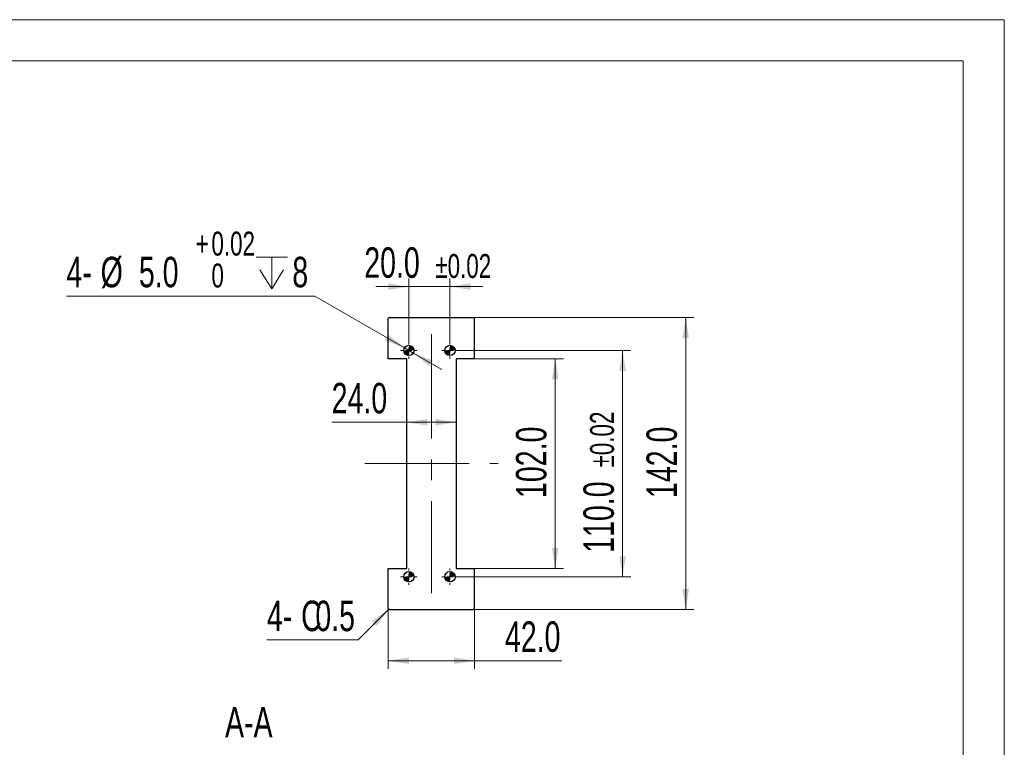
# Model space of a CAD drawing. Header units: millimetres. Extents: x 0 to 297, y 0 to 210.
# Tile 9 of 9: x 177 to 297, y 122 to 210. Entities that reach past the tile are written whole.
import ezdxf

# ---------------------------------------------------------------- set-up
doc = ezdxf.new("R2010")
doc.units = ezdxf.units.MM
doc.linetypes.add('CENTERX2', pattern=[20.32, 12.7, -2.54, 2.54, -2.54])
doc.styles.add('SLDTEXTSTYLE1', font='TXT', dxfattribs={"width": 0.7})
doc.dimstyles.new('SLDDIMSTYLE3', dxfattribs={"dimtxt": 3.950146, "dimasz": 2.5, "dimexe": 0, "dimexo": 0.0625, "dimgap": 0.987537, "dimtad": 2, "dimdec": 1, "dimlfac": 4, "dimrnd": 1e-09, "dimzin": 4, "dimdsep": 46, "dimtxsty": 'SLDTEXTSTYLE1', "dimsah": 1, "dimcen": 0.09, "dimadec": 0, "dimazin": 1, "dimtfac": 1, "dimtofl": 0, "dimtmove": 0, "dimatfit": 3, "dimfxl": 0, "dimfrac": 2, "dimtolj": 1, "dimtzin": 12, "dimarcsym": 0})
doc.dimstyles.new('SLDDIMSTYLE6', dxfattribs={"dimtxt": 3.950146, "dimasz": 2.5, "dimexe": 0, "dimexo": 0.0625, "dimgap": 0.987537, "dimtad": 2, "dimdec": 1, "dimlfac": 4, "dimrnd": 1e-09, "dimzin": 4, "dimdsep": 46, "dimtxsty": 'SLDTEXTSTYLE1', "dimsah": 1, "dimcen": 0.09, "dimadec": 0, "dimazin": 1, "dimtol": 1, "dimtp": 0.02, "dimtm": 0.02, "dimtfac": 1, "dimtmove": 0, "dimatfit": 0, "dimfxl": 0, "dimfrac": 2, "dimtolj": 1, "dimarcsym": 0})
doc.dimstyles.new('SLDDIMSTYLE7', dxfattribs={"dimtxt": 3.950146, "dimasz": 2.5, "dimexe": 0, "dimexo": 0.0625, "dimgap": 0.987537, "dimtad": 2, "dimdec": 1, "dimlfac": 4, "dimrnd": 1e-09, "dimzin": 4, "dimdsep": 46, "dimtxsty": 'SLDTEXTSTYLE1', "dimsah": 1, "dimcen": 0.09, "dimadec": 0, "dimazin": 1, "dimtol": 1, "dimtp": 0.02, "dimtm": 0.02, "dimtfac": 1, "dimtofl": 0, "dimtmove": 0, "dimatfit": 3, "dimfxl": 0, "dimfrac": 2, "dimtolj": 1, "dimarcsym": 0})
doc.dimstyles.new('SLDDIMSTYLE8', dxfattribs={"dimtxt": 3.950146, "dimasz": 2.5, "dimexe": 0, "dimexo": 0.0625, "dimgap": 0.987537, "dimtad": 0, "dimtih": 1, "dimtoh": 1, "dimdec": 1, "dimlfac": 4, "dimrnd": 1e-09, "dimzin": 4, "dimdsep": 46, "dimtxsty": 'SLDTEXTSTYLE1', "dimsah": 1, "dimcen": 0, "dimadec": 0, "dimazin": 1, "dimtol": 1, "dimtp": 0.02, "dimtfac": 1, "dimtmove": 0, "dimatfit": 3, "dimfxl": 0, "dimfrac": 2, "dimtolj": 1, "dimarcsym": 0})

# ---------------------------------------------------------------- blocks, each defined once
blk = doc.blocks.new('_D_16')
at = {"color": 7, "linetype": 'Continuous', "lineweight": 0}
for p, q in [((224.58, 170.79), (224.58, 178.56)), ((229.58, 170.79), (229.58, 178.56)), ((224.58, 177.56), (220.58, 177.56)), ((224.58, 177.56), (229.58, 177.56)), ((229.58, 177.56), (233.58, 177.56))]:
    blk.add_line(p, q, dxfattribs=at)
at = {"color": 7, "linetype": 'Continuous', "lineweight": 18}
for points in [[(224.58, 177.56), (222.08, 177.96), (222.08, 177.16)], [(229.58, 177.56), (232.08, 177.16), (232.08, 177.96)]]:
    blk.add_solid(points, dxfattribs=at)
at = {"color": 7, "linetype": 'Continuous', "lineweight": 18, "attachment_point": 1, "style": 'SLDTEXTSTYLE1'}
for s, insert, char_height in [('20.0', (219.16, 182.33), 3.704), ('±0.02', (227.8, 181.52), 2.91)]:
    blk.add_mtext(s, dxfattribs=dict(at, insert=insert, char_height=char_height))
blk = doc.blocks.new('_D_17')
at = {"color": 7, "linetype": 'Continuous', "lineweight": 0}
for p, q in [((232.58, 168.79), (243.38, 168.79)), ((242.38, 168.79), (242.38, 143.29)), ((232.58, 143.29), (243.38, 143.29))]:
    blk.add_line(p, q, dxfattribs=at)
at = {"color": 7, "linetype": 'Continuous', "lineweight": 18}
for points in [[(242.38, 168.79), (241.98, 166.29), (242.78, 166.29)], [(242.38, 143.29), (242.78, 145.79), (241.98, 145.79)]]:
    blk.add_solid(points, dxfattribs=at)
at = {"color": 7, "linetype": 'Continuous', "lineweight": 18, "insert": (237.61, 151.86), "char_height": 3.704, "attachment_point": 1, "rotation": 90, "style": 'SLDTEXTSTYLE1'}
blk.add_mtext('102.0', dxfattribs=at)
blk = doc.blocks.new('_D_18')
at = {"color": 7, "linetype": 'Continuous', "lineweight": 0}
for p, q in [((230.58, 169.79), (251.58, 169.79)), ((250.58, 169.79), (250.58, 142.29)), ((230.58, 142.29), (251.58, 142.29))]:
    blk.add_line(p, q, dxfattribs=at)
at = {"color": 7, "linetype": 'Continuous', "lineweight": 18}
for points in [[(250.58, 169.79), (250.18, 167.29), (250.98, 167.29)], [(250.58, 142.29), (250.98, 144.79), (250.18, 144.79)]]:
    blk.add_solid(points, dxfattribs=at)
at = {"color": 7, "linetype": 'Continuous', "lineweight": 18, "attachment_point": 1, "rotation": 90, "style": 'SLDTEXTSTYLE1'}
for s, insert, char_height in [('±0.02', (246.62, 155.57), 2.91), ('110.0', (245.81, 145.2), 3.704)]:
    blk.add_mtext(s, dxfattribs=dict(at, insert=insert, char_height=char_height))
blk = doc.blocks.new('_D_19')
at = {"color": 7, "linetype": 'Continuous', "lineweight": 0}
for p, q in [((232.46, 173.79), (259.25, 173.79)), ((258.25, 173.79), (258.25, 138.29)), ((232.46, 138.29), (259.25, 138.29))]:
    blk.add_line(p, q, dxfattribs=at)
at = {"color": 7, "linetype": 'Continuous', "lineweight": 18}
for points in [[(258.25, 173.79), (257.85, 171.29), (258.65, 171.29)], [(258.25, 138.29), (258.65, 140.79), (257.85, 140.79)]]:
    blk.add_solid(points, dxfattribs=at)
at = {"color": 7, "linetype": 'Continuous', "lineweight": 18, "insert": (253.48, 151.86), "char_height": 3.704, "attachment_point": 1, "rotation": 90, "style": 'SLDTEXTSTYLE1'}
blk.add_mtext('142.0', dxfattribs=at)
blk = doc.blocks.new('_D_20')
at = {"color": 7, "linetype": 'Continuous', "lineweight": 0}
for p, q in [((224.33, 161.07), (215.2, 161.07)), ((230.33, 161.07), (224.33, 161.07))]:
    blk.add_line(p, q, dxfattribs=at)
at = {"color": 7, "linetype": 'Continuous', "lineweight": 18}
for points in [[(224.33, 161.07), (226.83, 160.67), (226.83, 161.47)], [(230.33, 161.07), (227.83, 161.47), (227.83, 160.67)]]:
    blk.add_solid(points, dxfattribs=at)
at = {"color": 7, "linetype": 'Continuous', "lineweight": 18, "insert": (215.2, 165.85), "char_height": 3.704, "attachment_point": 1, "style": 'SLDTEXTSTYLE1'}
blk.add_mtext('24.0', dxfattribs=at)
blk = doc.blocks.new('_D_21')
at = {"color": 7, "linetype": 'Continuous', "lineweight": 0}
for p, q in [((222.08, 138.42), (222.08, 131.08)), ((232.58, 138.42), (232.58, 131.08)), ((222.08, 132.08), (232.58, 132.08)), ((232.58, 132.08), (243.18, 132.08))]:
    blk.add_line(p, q, dxfattribs=at)
at = {"color": 7, "linetype": 'Continuous', "lineweight": 18}
for points in [[(222.08, 132.08), (224.58, 131.68), (224.58, 132.48)], [(232.58, 132.08), (230.08, 132.48), (230.08, 131.68)]]:
    blk.add_solid(points, dxfattribs=at)
at = {"color": 7, "linetype": 'Continuous', "lineweight": 18, "insert": (236.27, 136.86), "char_height": 3.704, "attachment_point": 1, "style": 'SLDTEXTSTYLE1'}
blk.add_mtext('42.0', dxfattribs=at)
blk = doc.blocks.new('SW_CHAMFER_DIMENSION_0')
at = {"color": 0, "linetype": 'Continuous', "lineweight": 0}
for p, q in [((14.82, 3.75), (11.08, 0)), ((11.08, 0), (0, 0))]:
    blk.add_line(p, q, dxfattribs=at)
at = {"color": 0, "linetype": 'Continuous', "lineweight": 18}
blk.add_solid([(14.82, 3.75), (12.77, 2.26), (13.34, 1.7)], dxfattribs=at)
at = {"color": 0, "linetype": 'Continuous', "lineweight": 18, "attachment_point": 1, "style": 'SLDTEXTSTYLE1'}
for s, insert, char_height in [('C', (4.16, 4.77), 3.7), ('0.5', (5.89, 4.77), 3.704), ('4-', (0, 4.77), 3.704)]:
    blk.add_mtext(s, dxfattribs=dict(at, insert=insert, char_height=char_height))
blk = doc.blocks.new('SW_SYMBOL_HOLE_DEPTH')
at = {"color": 0, "linetype": 'Continuous', "lineweight": 18}
for p, q in [((0, 875), (800, 875)), ((400, 875), (400, 75)), ((100, 555), (400, 75)), ((700, 555), (400, 75))]:
    blk.add_line(p, q, dxfattribs=at)
blk = doc.blocks.new('_D_22')
at = {"color": 7, "linetype": 'Continuous', "lineweight": 0}
for p, q in [((213.14, 176.4), (182.94, 176.4)), ((224.04, 170.11), (213.14, 176.4)), ((225.12, 169.48), (224.04, 170.11)), ((225.12, 169.48), (228.59, 167.48))]:
    blk.add_line(p, q, dxfattribs=at)
at = {"color": 7, "linetype": 'Continuous', "lineweight": 18}
for points in [[(224.04, 170.11), (222.08, 171.7), (221.68, 171.01)], [(225.12, 169.48), (227.09, 167.88), (227.49, 168.58)]]:
    blk.add_solid(points, dxfattribs=at)
at = {"color": 7, "linetype": 'Continuous', "lineweight": 18, "xscale": 0.004774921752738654, "yscale": 0.004774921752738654, "zscale": 0.004774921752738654}
blk.add_blockref('SW_SYMBOL_HOLE_DEPTH', (206, 176.94), dxfattribs=at)
at = {"color": 7, "linetype": 'Continuous', "lineweight": 18, "attachment_point": 1, "style": 'SLDTEXTSTYLE1'}
for s, insert, char_height in [('+', (198.66, 184.24), 2.91), ('0.02', (200.57, 184.24), 2.91), ('4-', (182.94, 181.18), 3.704), ('%%c', (187.1, 181.18), 3.704), ('5.0', (191.75, 181.18), 3.704), ('8', (210.41, 181.18), 3.7), ('0', (200.57, 180.36), 2.91)]:
    blk.add_mtext(s, dxfattribs=dict(at, insert=insert, char_height=char_height))
blk = doc.blocks.new('SW_CENTERMARKSYMBOL_10')
at = {"color": 0, "linetype": 'Continuous', "lineweight": 18}
for p, q in [((-0.75, 0), (-1, 0)), ((0, 0), (-0.375, 0)), ((0, 0.75), (0, 1)), ((0, 0), (0, 0.375)), ((0, 0), (0, -0.375)), ((0, 0), (0.375, 0)), ((0.75, 0), (1, 0)), ((0, -0.75), (0, -1))]:
    blk.add_line(p, q, dxfattribs=at)
blk = doc.blocks.new('SW_CENTERMARKSYMBOL_11')
at = {"color": 0, "linetype": 'Continuous', "lineweight": 18}
for p, q in [((-0.75, 0), (-1, 0)), ((0, 0), (-0.375, 0)), ((0, 0.75), (0, 1)), ((0, 0), (0, 0.375)), ((0, 0), (0, -0.375)), ((0, 0), (0.375, 0)), ((0.75, 0), (1, 0)), ((0, -0.75), (0, -1))]:
    blk.add_line(p, q, dxfattribs=at)
blk = doc.blocks.new('SW_CENTERMARKSYMBOL_12')
at = {"color": 0, "linetype": 'Continuous', "lineweight": 18}
for p, q in [((-0.75, 0), (-1, 0)), ((0, 0), (-0.375, 0)), ((0, 0.75), (0, 1)), ((0, 0), (0, 0.375)), ((0, 0), (0, -0.375)), ((0, 0), (0.375, 0)), ((0.75, 0), (1, 0)), ((0, -0.75), (0, -1))]:
    blk.add_line(p, q, dxfattribs=at)
blk = doc.blocks.new('SW_CENTERMARKSYMBOL_13')
at = {"color": 0, "linetype": 'Continuous', "lineweight": 18}
for p, q in [((-0.75, 0), (-1, 0)), ((0, 0), (-0.375, 0)), ((0, 0.75), (0, 1)), ((0, 0), (0, 0.375)), ((0, 0), (0, -0.375)), ((0, 0), (0.375, 0)), ((0.75, 0), (1, 0)), ((0, -0.75), (0, -1))]:
    blk.add_line(p, q, dxfattribs=at)
blk = doc.blocks.new('SW_DOWELSYMBOL_0')
at = {"linetype": 'Continuous', "lineweight": 18}
h = blk.add_hatch(color=0, dxfattribs=at)
edge = h.paths.add_edge_path(flags=0)
edge.add_arc((0, 0), 0.625, 180, 270)
edge.add_line((0, -0.62), (0, 0))
edge.add_line((0, 0), (-0.62, 0))
h = blk.add_hatch(color=0, dxfattribs=at)
edge = h.paths.add_edge_path(flags=0)
edge.add_arc((0, 0), 0.625, 0, 90)
edge.add_line((0, 0.62), (0, 0))
edge.add_line((0, 0), (0.62, 0))
at = {"color": 0, "linetype": 'Continuous', "lineweight": 18}
blk.add_circle((0, 0), 0.625, dxfattribs=at)
blk = doc.blocks.new('SW_DOWELSYMBOL_1')
at = {"linetype": 'Continuous', "lineweight": 18}
h = blk.add_hatch(color=0, dxfattribs=at)
edge = h.paths.add_edge_path(flags=0)
edge.add_arc((0, 0), 0.625, 180, 270)
edge.add_line((0, -0.62), (0, 0))
edge.add_line((0, 0), (-0.62, 0))
h = blk.add_hatch(color=0, dxfattribs=at)
edge = h.paths.add_edge_path(flags=0)
edge.add_arc((0, 0), 0.625, 0, 90)
edge.add_line((0, 0.62), (0, 0))
edge.add_line((0, 0), (0.62, 0))
at = {"color": 0, "linetype": 'Continuous', "lineweight": 18}
blk.add_circle((0, 0), 0.625, dxfattribs=at)
blk = doc.blocks.new('SW_DOWELSYMBOL_2')
at = {"linetype": 'Continuous', "lineweight": 18}
h = blk.add_hatch(color=0, dxfattribs=at)
edge = h.paths.add_edge_path(flags=0)
edge.add_arc((0, 0), 0.625, 180, 270)
edge.add_line((0, -0.62), (0, 0))
edge.add_line((0, 0), (-0.62, 0))
h = blk.add_hatch(color=0, dxfattribs=at)
edge = h.paths.add_edge_path(flags=0)
edge.add_arc((0, 0), 0.625, 0, 90)
edge.add_line((0, 0.62), (0, 0))
edge.add_line((0, 0), (0.62, 0))
at = {"color": 0, "linetype": 'Continuous', "lineweight": 18}
blk.add_circle((0, 0), 0.625, dxfattribs=at)
blk = doc.blocks.new('SW_DOWELSYMBOL_3')
at = {"linetype": 'Continuous', "lineweight": 18}
h = blk.add_hatch(color=0, dxfattribs=at)
edge = h.paths.add_edge_path(flags=0)
edge.add_arc((0, 0), 0.625, 180, 270)
edge.add_line((0, -0.62), (0, 0))
edge.add_line((0, 0), (-0.62, 0))
h = blk.add_hatch(color=0, dxfattribs=at)
edge = h.paths.add_edge_path(flags=0)
edge.add_arc((0, 0), 0.625, 0, 90)
edge.add_line((0, 0.62), (0, 0))
edge.add_line((0, 0), (0.62, 0))
at = {"color": 0, "linetype": 'Continuous', "lineweight": 18}
blk.add_circle((0, 0), 0.625, dxfattribs=at)

msp = doc.modelspace()

# ---------------------------------------------------------------- linework, layer by layer
at = {"color": 7, "linetype": 'Continuous', "lineweight": 18}
for p, q in [((0, 210), (297, 210)), ((297, 210), (297, 0)), ((10, 205), (292, 205)), ((292, 205), (292, 5))]:
    msp.add_line(p, q, dxfattribs=at)
at = {"color": 7, "linetype": 'Continuous', "lineweight": 25}
for p, q in [((222.208, 173.794), (222.083, 173.669)), ((222.083, 168.794), (222.083, 173.669)), ((222.208, 173.794), (232.458, 173.794)), ((232.583, 173.669), (232.458, 173.794)), ((232.583, 168.794), (232.583, 173.669)), ((224.333, 168.794), (222.083, 168.794)), ((224.333, 143.294), (224.333, 168.794)), ((232.583, 168.794), (230.333, 168.794)), ((230.333, 168.794), (230.333, 143.294)), ((222.083, 143.294), (224.333, 143.294)), ((222.083, 138.419), (222.083, 143.294)), ((230.333, 143.294), (232.583, 143.294)), ((232.583, 138.419), (232.583, 143.294)), ((222.083, 138.419), (222.208, 138.294)), ((222.208, 138.294), (232.458, 138.294)), ((232.458, 138.294), (232.583, 138.419))]:
    msp.add_line(p, q, dxfattribs=at)
at = {"color": 7, "linetype": 'CENTERX2', "lineweight": 18}
for p, q in [((227.333, 171.794), (227.333, 140.294)), ((219.208, 156.044), (235.458, 156.044))]:
    msp.add_line(p, q, dxfattribs=at)
at = {"color": 7, "linetype": 'Continuous', "lineweight": 25}
for centre in [(224.583, 169.794), (229.583, 169.794), (224.583, 142.294), (229.583, 142.294)]:
    msp.add_circle(centre, 0.625, dxfattribs=at)

# ---------------------------------------------------------------- block references
at = {"color": 7, "linetype": 'Continuous', "lineweight": 18}
for name, p in [('SW_CENTERMARKSYMBOL_10', (224.583, 169.794)), ('SW_DOWELSYMBOL_1', (224.583, 169.794)), ('SW_CENTERMARKSYMBOL_11', (229.583, 169.794)), ('SW_DOWELSYMBOL_0', (229.583, 169.794)), ('SW_CENTERMARKSYMBOL_13', (224.583, 142.294)), ('SW_DOWELSYMBOL_3', (224.583, 142.294)), ('SW_CENTERMARKSYMBOL_12', (229.583, 142.294)), ('SW_DOWELSYMBOL_2', (229.583, 142.294)), ('SW_CHAMFER_DIMENSION_0', (207.321, 134.61))]:
    msp.add_blockref(name, p, dxfattribs=at)

# ---------------------------------------------------------------- texts
at = {"color": 7, "linetype": 'Continuous', "lineweight": 18, "insert": (205.116, 126.461), "char_height": 3.7042, "attachment_point": 2, "style": 'SLDTEXTSTYLE1'}
msp.add_mtext('A-A', dxfattribs=at)

# ---------------------------------------------------------------- dimensions: what is measured, and where the dimension line sits
at = {"color": 7, "linetype": 'Continuous', "lineweight": 18}
dim = msp.add_diameter_dim_2p(p1=(224.042, 170.106), p2=(225.125, 169.481), text='4-<>{\\fGDT;x}8', dimstyle='SLDDIMSTYLE8', dxfattribs=at)
dim.commit()
dim.dimension.update_dxf_attribs({"geometry": '_D_22', "text_midpoint": (197.537, 180.387), "dimtype": 163})
dim = msp.add_linear_dim(base=(229.583, 177.557), p1=(224.583, 170.794), p2=(229.583, 170.794), dimstyle='SLDDIMSTYLE6', dxfattribs=at)
dim.commit()
dim.dimension.update_dxf_attribs({"geometry": '_D_16', "text_midpoint": (227.553, 177.557), "dimtype": 160})
for base, p1, p2, angle, dimstyle, picture, middle in [((258.254, 138.294), (232.458, 173.794), (232.458, 138.294), 90, 'SLDDIMSTYLE3', '_D_19', (258.254, 156.181)), ((250.583, 142.294), (230.583, 169.794), (230.583, 142.294), 90, 'SLDDIMSTYLE7', '_D_18', (250.583, 154.459)), ((224.333, 161.072), (230.333, 168.794), (224.333, 168.794), 0, 'SLDDIMSTYLE3', '_D_20', (218.655, 161.072)), ((242.383, 143.294), (232.583, 168.794), (232.583, 143.294), 90, 'SLDDIMSTYLE3', '_D_17', (242.383, 156.181)), ((232.583, 132.085), (222.083, 138.419), (232.583, 138.419), 0, 'SLDDIMSTYLE3', '_D_21', (239.724, 132.085))]:
    dim = msp.add_linear_dim(base=base, p1=p1, p2=p2, angle=angle, dimstyle=dimstyle, dxfattribs=at)
    dim.commit()
    dim.dimension.update_dxf_attribs({"geometry": picture, "text_midpoint": middle, "dimtype": 160})

doc.saveas('drawing.dxf')
